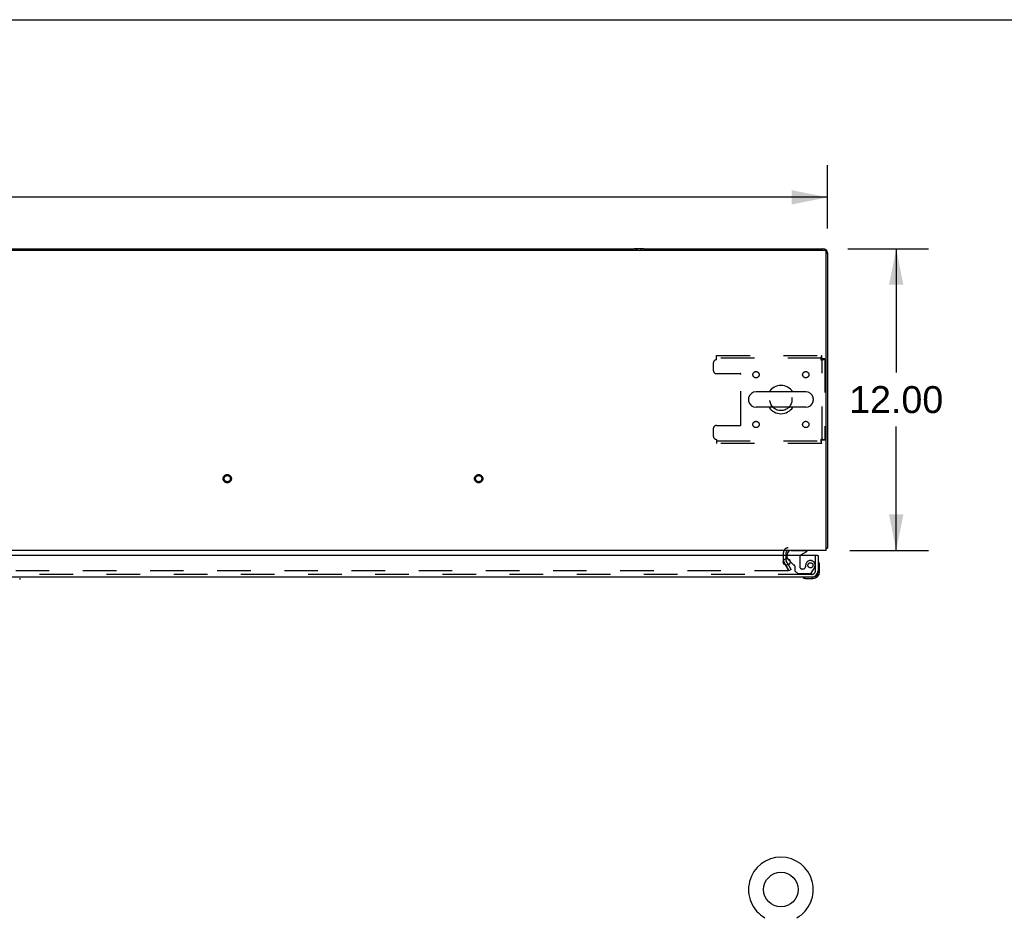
# Model space of a CAD drawing. Header units: inches. Extents: x 0 to 243, y 0 to 157.
# Tile 19 of 25: x 82 to 122, y 122 to 157. Entities that reach past the tile are written whole.
import ezdxf

# ---------------------------------------------------------------- set-up
doc = ezdxf.new("R2010")
doc.units = ezdxf.units.IN
doc.header["$LTSCALE"] = 13.357143
doc.header["$MEASUREMENT"] = 0
doc.linetypes.add('HIDDEN', pattern=[0.2, 0.1, -0.1])
doc.layers.get('0').update_dxf_attribs({"linetype": 'CONTINUOUS'})
for name, color, linetype in [('DEFAULT_2', 8, 'HIDDEN'), ('DIMENSIONS', 7, 'CONTINUOUS'), ('MASTER_DOOR_ASSEMBLY', 7, 'CONTINUOUS')]:
    doc.layers.add(name, color=color, linetype=linetype)
doc.styles.get("Standard").update_dxf_attribs({"font": 'arial.ttf'})
doc.dimstyles.new('DIMSTYLE_1', dxfattribs={"dimtxt": 1.071429, "dimasz": 1.428571, "dimexe": 0.09, "dimexo": 0.07, "dimgap": 0.0375, "dimtad": 0, "dimtih": 1, "dimtoh": 1, "dimzin": 4, "dimdsep": 46, "dimtxsty": 'Standard', "dimblk": '_FILLED', "dimblk1": '_FILLED', "dimblk2": '_FILLED', "dimcen": 0.09, "dimadec": 3, "dimazin": 1, "dimtfac": 1, "dimtdec": 3, "dimtofl": 0, "dimtmove": 0, "dimatfit": 3, "dimldrblk": '_FILLED', "dimfxl": 0, "dimtolj": 1, "dimtzin": 4, "dimarcsym": 0})

# ---------------------------------------------------------------- blocks, each defined once
blk = doc.blocks.new('_FILLED')
at = {"color": 0, "linetype": 'ByBlock'}
blk.add_solid([(0, 0), (-1, 0.2), (-1, -0.2)], dxfattribs=at)
blk = doc.blocks.new('*D3')
at = {"layer": 'DIMENSIONS', "color": 2, "linetype": 'Continuous'}
for p, q in [((42.625, 148.841), (42.625, 151.361)), ((114.625, 148.841), (114.625, 151.361)), ((42.625, 150.076), (76.217, 150.076)), ((114.625, 150.076), (81.032, 150.076))]:
    blk.add_line(p, q, dxfattribs=at)
at = {"layer": 'DIMENSIONS', "color": 2, "linetype": 'Continuous', "xscale": 1.4285714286, "yscale": 1.4285714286, "zscale": 1.4285714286, "rotation": 180}
blk.add_blockref('_FILLED', (42.625, 150.076), dxfattribs=at)
at = {"layer": 'DIMENSIONS', "color": 2, "linetype": 'Continuous', "xscale": 1.4285714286, "yscale": 1.4285714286, "zscale": 1.4285714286}
blk.add_blockref('_FILLED', (114.625, 150.076), dxfattribs=at)
at = {"layer": 'DIMENSIONS', "color": 2, "linetype": 'Continuous', "insert": (78.625, 150.611), "char_height": 1.0714, "width": 3.74403, "attachment_point": 2, "line_spacing_factor": 0.9}
blk.add_mtext('72.00', dxfattribs=at)
blk = doc.blocks.new('*D4')
at = {"layer": 'DIMENSIONS', "color": 2, "linetype": 'Continuous'}
for p, q in [((115.436, 148.03), (118.642, 148.03)), ((117.356, 148.03), (117.356, 143.102)), ((117.356, 136.03), (117.356, 140.959)), ((115.513, 136.03), (118.642, 136.03))]:
    blk.add_line(p, q, dxfattribs=at)
at = {"layer": 'DIMENSIONS', "color": 2, "linetype": 'Continuous', "xscale": 1.4285714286, "yscale": 1.4285714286, "zscale": 1.4285714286}
for p, rotation in [((117.356, 148.03), 90), ((117.356, 136.03), 270)]:
    blk.add_blockref('_FILLED', p, dxfattribs=dict(at, rotation=rotation))
at = {"layer": 'DIMENSIONS', "color": 2, "linetype": 'Continuous', "insert": (117.356, 142.566), "char_height": 1.0714, "width": 3.74403, "attachment_point": 2, "line_spacing_factor": 0.9}
blk.add_mtext('12.00', dxfattribs=at)

msp = doc.modelspace()

# ---------------------------------------------------------------- linework, layer by layer
at = {"color": 7, "linetype": 'Continuous'}
for p, q in [((0, 157.143), (242.857, 157.143)), ((42.737, 147.978), (114.513, 147.978)), ((114.576, 147.982), (114.569, 147.975)), ((114.573, 136.03), (114.573, 147.918)), ((113.758, 142.336), (111.783, 142.336)), ((111.483, 142.074), (111.483, 141.987)), ((114.058, 142.074), (114.058, 141.987)), ((113.758, 141.724), (111.783, 141.724)), ((114.573, 136.03), (42.677, 136.03)), ((114.573, 136.134), (114.625, 136.134)), ((114.584, 136.102), (114.573, 136.111)), ((114.576, 136.079), (114.573, 136.082))]:
    msp.add_line(p, q, dxfattribs=at)
at = {"color": 3, "linetype": 'Continuous'}
for p, q in [((50.314, 148.03), (106.936, 148.03)), ((107.314, 148.03), (106.936, 148.03)), ((107.314, 148.03), (114.436, 148.03)), ((114.458, 148.03), (114.436, 148.03)), ((114.458, 148.03), (114.455, 148.029)), ((114.624, 147.86), (114.625, 147.864)), ((114.625, 147.864), (114.625, 136.134)), ((112.979, 135.826), (112.979, 135.945)), ((114.602, 136.115), (114.607, 136.117)), ((112.979, 135.626), (112.979, 135.708)), ((113.068, 135.462), (112.983, 135.61))]:
    msp.add_line(p, q, dxfattribs=at)
for points in [[(114.584, 136.102), (114.585, 136.103), (114.585, 136.104), (114.586, 136.104), (114.586, 136.105), (114.587, 136.106), (114.588, 136.106), (114.589, 136.107), (114.59, 136.108), (114.591, 136.108), (114.592, 136.109), (114.593, 136.11), (114.595, 136.111), (114.596, 136.112), (114.597, 136.112), (114.599, 136.113), (114.601, 136.114), (114.602, 136.115)], [(114.607, 136.117), (114.609, 136.118), (114.61, 136.119), (114.612, 136.12), (114.613, 136.12), (114.614, 136.121), (114.615, 136.122), (114.616, 136.122), (114.617, 136.123), (114.618, 136.124), (114.619, 136.124), (114.619, 136.125), (114.62, 136.125), (114.621, 136.126), (114.621, 136.126), (114.622, 136.127), (114.622, 136.127), (114.622, 136.128), (114.623, 136.128), (114.623, 136.129), (114.623, 136.129), (114.624, 136.13), (114.624, 136.13), (114.624, 136.131), (114.624, 136.131), (114.624, 136.132), (114.624, 136.132), (114.625, 136.133), (114.625, 136.133), (114.625, 136.134), (114.625, 136.134)]]:
    msp.add_lwpolyline(points, dxfattribs=at)
at = {"color": 7, "linetype": 'Continuous'}
msp.add_circle((112.771, 122.537), 0.688, dxfattribs=at)
at = {"color": 3, "linetype": 'Continuous'}
for centre, radius, start, end in [((106.936, 147.841), 0.189, 46.4963, 90), ((107.314, 147.841), 0.189, 90, 133.54), ((114.436, 147.841), 0.189, 0, 90), ((114.458, 147.864), 0.167, 0, 90), ((113.064, 135.945), 0.085, 90, 180), ((114.458, 136.197), 0.167, 313.5192, 329.9965), ((114.436, 136.219), 0.189, 316.4611, 321.7194), ((113.012, 135.626), 0.033, 180, 210)]:
    msp.add_arc(centre, radius, start, end, dxfattribs=at)
at = {"color": 7, "linetype": 'Continuous'}
for centre, radius, start, end in [((114.513, 147.918), 0.06, 0, 90), ((112.771, 142.03), 0.562, 32.9567, 147.0433), ((111.783, 142.03), 0.306, 90, 164.3697), ((113.758, 142.03), 0.306, 15.6303, 90), ((111.627, 142.074), 0.144, 164.3697, 180), ((111.627, 141.987), 0.144, 180, 195.6303), ((111.783, 142.03), 0.306, 195.6303, 270), ((113.758, 142.03), 0.306, 270, 344.3697), ((113.914, 142.074), 0.144, 0, 15.6303), ((113.914, 141.987), 0.144, 344.3697, 360), ((112.771, 142.03), 0.562, 212.956, 327.044), ((112.771, 122.537), 1.288, 299.5053, 240.4947)]:
    msp.add_arc(centre, radius, start, end, dxfattribs=at)
at = {"layer": 'DEFAULT_2', "color": 8, "linetype": 'HIDDEN'}
for p, q in [((110.208, 143.78), (114.387, 143.78)), ((110.208, 143.613), (110.208, 143.78)), ((114.387, 143.78), (114.387, 143.676)), ((110.083, 143.488), (110.083, 143.187)), ((114.387, 143.676), (110.208, 143.676)), ((114.521, 143.646), (114.417, 143.646)), ((114.417, 140.414), (114.417, 143.646)), ((114.521, 143.646), (114.521, 140.414)), ((110.208, 143.062), (111.153, 143.062)), ((111.183, 141.029), (111.183, 143.032)), ((110.208, 140.999), (111.153, 140.999)), ((110.083, 140.874), (110.083, 140.572)), ((110.208, 140.447), (110.208, 140.28)), ((110.208, 140.384), (114.387, 140.384)), ((114.387, 140.28), (110.208, 140.28)), ((114.387, 140.28), (114.387, 140.384)), ((114.521, 140.414), (114.417, 140.414)), ((112.875, 135.626), (112.875, 135.945)), ((112.893, 135.558), (113.075, 135.243)), ((113.089, 135.218), (112.893, 135.558)), ((112.979, 135.708), (112.979, 135.826)), ((113.057, 135.218), (44.192, 135.218)), ((113.179, 135.27), (113.068, 135.462)), ((113.179, 135.27), (113.089, 135.218))]:
    msp.add_line(p, q, dxfattribs=at)
for points in [[(114.387, 143.78), (114.384, 143.779), (114.382, 143.776), (114.38, 143.771), (114.377, 143.764), (114.375, 143.755), (114.373, 143.744), (114.37, 143.731), (114.368, 143.718), (114.365, 143.702), (114.363, 143.686), (114.361, 143.669), (114.358, 143.651), (114.356, 143.632), (114.354, 143.613)], [(114.387, 143.676), (114.384, 143.676), (114.382, 143.675), (114.38, 143.673), (114.377, 143.67), (114.375, 143.667), (114.373, 143.663), (114.37, 143.658), (114.368, 143.653), (114.365, 143.647), (114.363, 143.641), (114.361, 143.634), (114.358, 143.627), (114.356, 143.62), (114.354, 143.613)], [(114.354, 143.613), (114.372, 143.616), (114.391, 143.618), (114.409, 143.62), (114.426, 143.623), (114.443, 143.625), (114.458, 143.628), (114.472, 143.63), (114.484, 143.632), (114.495, 143.635), (114.504, 143.637), (114.511, 143.639), (114.517, 143.642), (114.52, 143.644), (114.521, 143.646)], [(114.354, 143.613), (114.361, 143.616), (114.368, 143.618), (114.375, 143.62), (114.381, 143.623), (114.387, 143.625), (114.393, 143.628), (114.398, 143.63), (114.403, 143.632), (114.407, 143.635), (114.41, 143.637), (114.413, 143.639), (114.415, 143.642), (114.416, 143.644), (114.417, 143.646)], [(114.521, 140.414), (114.52, 140.417), (114.517, 140.419), (114.511, 140.421), (114.504, 140.424), (114.495, 140.426), (114.484, 140.429), (114.472, 140.431), (114.458, 140.433), (114.443, 140.436), (114.426, 140.438), (114.409, 140.44), (114.391, 140.443), (114.372, 140.445), (114.354, 140.447)], [(114.354, 140.447), (114.356, 140.44), (114.358, 140.433), (114.361, 140.427), (114.363, 140.42), (114.365, 140.414), (114.368, 140.408), (114.37, 140.403), (114.373, 140.398), (114.375, 140.394), (114.377, 140.391), (114.38, 140.388), (114.382, 140.386), (114.384, 140.385), (114.387, 140.384)], [(114.417, 140.414), (114.416, 140.417), (114.415, 140.419), (114.413, 140.421), (114.41, 140.424), (114.407, 140.426), (114.403, 140.429), (114.398, 140.431), (114.393, 140.433), (114.387, 140.436), (114.381, 140.438), (114.375, 140.44), (114.368, 140.443), (114.361, 140.445), (114.354, 140.447)], [(114.354, 140.447), (114.356, 140.429), (114.358, 140.41), (114.361, 140.392), (114.363, 140.375), (114.365, 140.359), (114.368, 140.343), (114.37, 140.329), (114.373, 140.317), (114.375, 140.306), (114.377, 140.297), (114.38, 140.29), (114.382, 140.285), (114.384, 140.281), (114.387, 140.28)], [(113.077, 135.235), (113.077, 135.233), (113.077, 135.232), (113.076, 135.23), (113.075, 135.228), (113.074, 135.226), (113.073, 135.224), (113.071, 135.223), (113.07, 135.222), (113.068, 135.221), (113.066, 135.22), (113.064, 135.219), (113.062, 135.218), (113.059, 135.218), (113.057, 135.218)], [(113.075, 135.243), (113.076, 135.241), (113.077, 135.239), (113.077, 135.237), (113.077, 135.235), (113.077, 135.235)]]:
    msp.add_lwpolyline(points, dxfattribs=at)
for centre, radius in [((111.781, 143.02), 0.125), ((113.76, 143.02), 0.125), ((112.771, 142.03), 0.438), ((111.781, 141.041), 0.125), ((113.76, 141.041), 0.125), ((90.75, 138.884), 0.164), ((100.75, 138.884), 0.164), ((90.75, 138.884), 0.124), ((100.75, 138.884), 0.124)]:
    msp.add_circle(centre, radius, dxfattribs=at)
for centre, radius, start, end in [((110.208, 143.488), 0.125, 90, 180), ((110.208, 143.187), 0.125, 180, 270), ((111.153, 143.032), 0.03, 0, 90), ((110.208, 140.874), 0.125, 90, 180), ((111.153, 141.029), 0.03, 270, 360), ((110.208, 140.572), 0.125, 180, 270), ((113.064, 135.945), 0.189, 90, 180), ((113.012, 135.626), 0.137, 180, 210)]:
    msp.add_arc(centre, radius, start, end, dxfattribs=at)
at = {"layer": 'MASTER_DOOR_ASSEMBLY', "color": 8, "linetype": 'HIDDEN'}
for p, q in [((113.178, 136.03), (113.808, 136.03)), ((113.021, 135.751), (113.021, 135.826)), ((113.269, 135.461), (113.131, 135.6)), ((113.52, 135.767), (113.52, 135.387)), ((114.146, 135.219), (114.146, 135.826)), ((113.328, 135.402), (113.328, 135.223)), ((113.328, 135.223), (113.454, 135.097)), ((113.651, 135.289), (113.618, 135.289)), ((113.749, 135.387), (113.749, 135.376)), ((113.97, 135.131), (114.071, 135.275)), ((114.003, 135.076), (78.718, 135.076)), ((113.905, 135.097), (113.454, 135.097))]:
    msp.add_line(p, q, dxfattribs=at)
at = {"layer": 'MASTER_DOOR_ASSEMBLY', "color": 7, "linetype": 'Continuous'}
for p, q in [((113.57, 135.853), (113.808, 135.991)), ((113.808, 136.03), (113.808, 135.991)), ((113.021, 135.826), (113.021, 135.873)), ((113.131, 135.6), (113.05, 135.68)), ((114.23, 135.826), (114.25, 135.826)), ((114.31, 135.432), (114.307, 135.47)), ((114.31, 135.175), (114.31, 135.432)), ((82.494, 134.925), (82.494, 134.871)), ((113.752, 134.915), (113.79, 134.912)), ((113.79, 134.912), (114.047, 134.912)), ((114.003, 134.972), (114.047, 134.972))]:
    msp.add_line(p, q, dxfattribs=at)
at = {"layer": 'MASTER_DOOR_ASSEMBLY', "color": 3, "linetype": 'Continuous'}
for p, q in [((114.23, 135.826), (78.781, 135.826)), ((114.25, 135.826), (114.25, 135.219)), ((114.003, 134.972), (78.718, 134.972))]:
    msp.add_line(p, q, dxfattribs=at)
msp.add_circle((113, 135.576), 0.133, dxfattribs=at)
at = {"layer": 'MASTER_DOOR_ASSEMBLY', "color": 8, "linetype": 'HIDDEN'}
msp.add_circle((113.946, 135.439), 0.101, dxfattribs=at)
at = {"layer": 'MASTER_DOOR_ASSEMBLY', "color": 7, "linetype": 'Continuous'}
for centre, radius, start, end in [((113.178, 135.873), 0.157, 90, 180), ((113.121, 135.751), 0.1, 207.0175, 225), ((113.62, 135.767), 0.1, 120.092, 143.4532), ((114.265, 135.552), 0.015, 96.3796, 180), ((114.261, 135.552), 0.015, 30.8899, 83.6204), ((114.06, 135.432), 0.25, 0, 30.8899), ((114.047, 135.175), 0.263, 270, 360), ((114.047, 135.175), 0.203, 270, 360), ((113.67, 134.957), 0.015, 90, 173.6204), ((113.67, 134.961), 0.015, 186.3796, 239.1101), ((113.79, 135.162), 0.25, 239.1101, 270)]:
    msp.add_arc(centre, radius, start, end, dxfattribs=at)
at = {"layer": 'MASTER_DOOR_ASSEMBLY', "color": 8, "linetype": 'HIDDEN'}
for centre, radius, start, end in [((113.121, 135.751), 0.1, 180, 207.0175), ((113.62, 135.767), 0.1, 143.4532, 180), ((113.946, 135.439), 0.187, 343.1561, 162.1518), ((113.34, 135.532), 0.1, 225, 248.3904), ((113.289, 135.402), 0.039, 0, 68.3904), ((113.618, 135.387), 0.098, 180, 270), ((113.651, 135.387), 0.098, 270, 360), ((114.142, 135.376), 0.393, 162.0702, 178.3401), ((113.905, 135.176), 0.079, 270, 324.9), ((114.003, 135.219), 0.142, 270, 360), ((113.756, 135.497), 0.386, 324.9, 343.1561)]:
    msp.add_arc(centre, radius, start, end, dxfattribs=at)
at = {"layer": 'MASTER_DOOR_ASSEMBLY', "color": 3, "linetype": 'Continuous'}
msp.add_arc((114.003, 135.219), 0.246, 270, 360, dxfattribs=at)

# ---------------------------------------------------------------- dimensions: what is measured, and where the dimension line sits
at = {"layer": 'DIMENSIONS', "color": 2, "linetype": 'Continuous'}
dim = msp.add_linear_dim(base=(114.625, 150.076), p1=(42.625, 151.431), p2=(114.625, 151.431), dimstyle='DIMSTYLE_1', dxfattribs=at)
dim.commit()
dim.dimension.update_dxf_attribs({"geometry": '*D3', "text_midpoint": (78.624, 150.07), "dimtype": 160})
dim = msp.add_linear_dim(base=(117.356, 136.03), p1=(115.366, 148.03), p2=(115.443, 136.03), angle=270, dimstyle='DIMSTYLE_1', dxfattribs=at)
dim.commit()
dim.dimension.update_dxf_attribs({"geometry": '*D4', "text_midpoint": (117.402, 142.024), "dimtype": 160})

doc.saveas('drawing.dxf')
